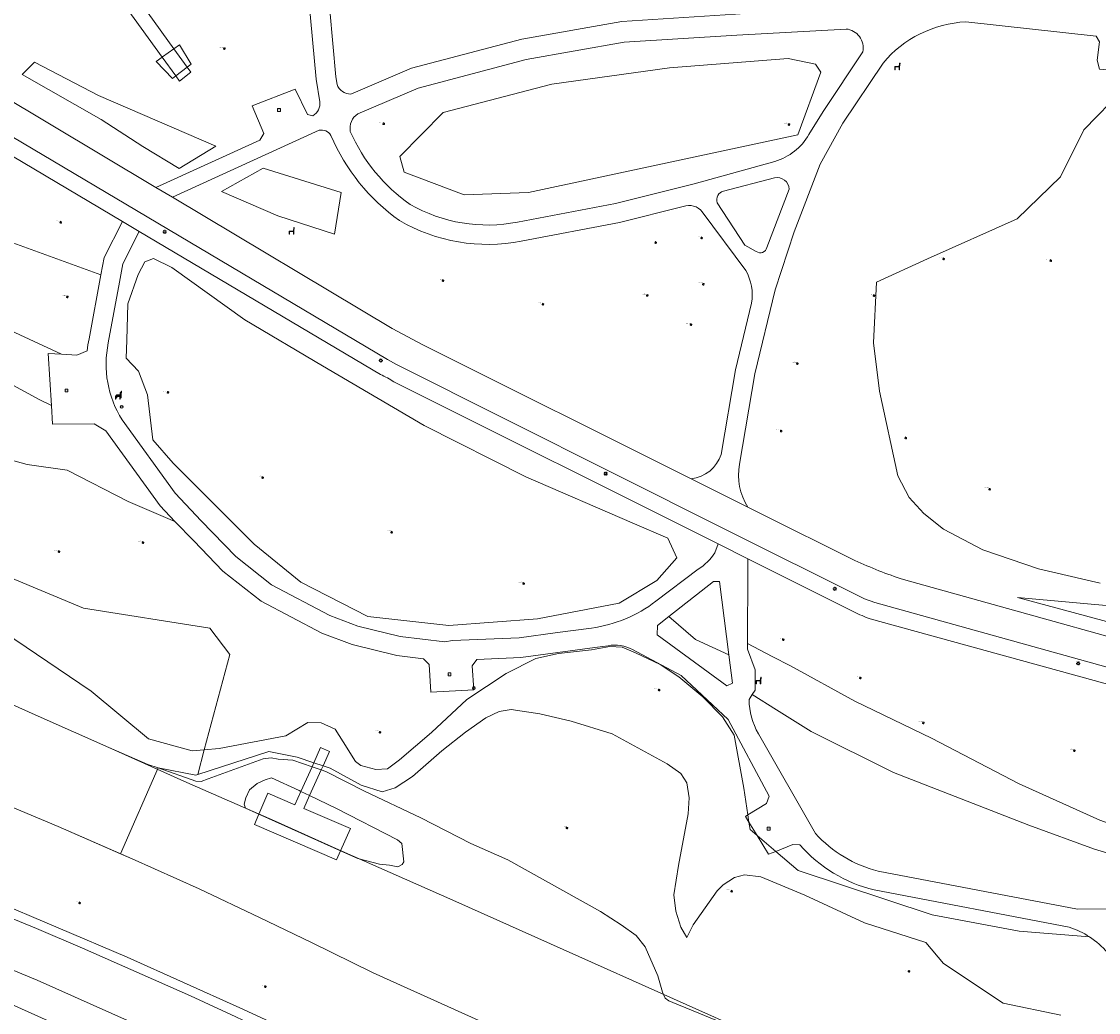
# Model space of a CAD drawing. Header units: metres. Extents: x 162098 to 162858, y 502351 to 503184.
# Tile 14 of 94: x 162186 to 162297, y 502653 to 502755. Entities that reach past the tile are written whole.
import ezdxf
from ezdxf.enums import TextEntityAlignment as Align

# ---------------------------------------------------------------- set-up
doc = ezdxf.new("R2010")
doc.units = ezdxf.units.M
for name, color, linetype, lineweight in [('B-PV-GK-BESCHOEIING-G', 252, 'GK-BESCHOEIING-SO', 13), ('B-PV-IE-MEUBILAIR-S', 252, 'Continuous', 13), ('B-PV-IE-MEUBILAIR_WEGMEUBILAIR-S', 252, 'Continuous', 13), ('B-PV-KW-KUNSTWERK_STEIGER-GV', 252, 'Continuous', 13), ('B-PV-OG-TERREIN_BEGROEID-GV', 7, 'Continuous', 13), ('B-PV-OG-WEG-GV', 252, 'Continuous', 13), ('B-PV-VH-GESLOTENVERHARDING_ASFALT-GV', 252, 'Continuous', 13), ('B-PV-VH-GESLOTENVERHARDING_KUNSTSTOF-GV', 252, 'Continuous', 13), ('B-PV-VH-HALFVERHARDING-GV', 252, 'Continuous', 13), ('B-PV-VH-OPENVERHARDING_TEGEL-GV', 252, 'Continuous', 13)]:
    doc.layers.add(name, color=color, linetype=linetype, lineweight=lineweight)
for name, color, linetype, lineweight, true_color in [('B-PV-GR-BEPLANTING_CULTUUR_BOSPLANTSOEN-GV', 7, 'Continuous', 13, 0x99cc00), ('B-PV-GR-BEPLANTING_CULTUUR_HEESTERS-GV', 7, 'Continuous', 13, 0x99cc00), ('B-PV-GR-BOOM-S', 7, 'Continuous', 13, 0x4c9900), ('B-PV-OG-WATER_GRACHT-GV', 7, 'Continuous', 13, 0x007299)]:
    doc.layers.add(name, color=color, linetype=linetype, lineweight=lineweight, true_color=true_color)
doc.styles.add('NLCS-ISO', font='NLCS-ISO.ttf')
doc.linetypes.add('GK-BESCHOEIING-SO', pattern='A,18,-3,[1,NLCS.SHX,S=0.6,R=0,X=0,Y=0],-3', length=24)

# ---------------------------------------------------------------- blocks, each defined once
blk = doc.blocks.new('SIE-MEUBILAIR_PAAL_LICHTMAST-SO')
for points in [[(-0.62, 0), (-1, 0)], [(-0.71, 0.71), (-0.44, 0.44)], [(0, 1), (0, 0.62)], [(0.44, 0.44), (0.71, 0.71)], [(1, 0), (0.62, 0)], [(-0.71, -0.71), (-0.44, -0.44)], [(0, -0.62), (0, -1)], [(0.44, -0.44), (0.71, -0.71)]]:
    blk.add_lwpolyline(points)
blk.add_circle((0, 0), 0.5)
blk = doc.blocks.new('SIE-MEUBILAIR_PAAL_AFSLUITPAAL-SO')
blk.add_circle((0, 0), 0.75)
at = {"style": 'NLCS-ISO'}
blk.add_text('af', height=0.75, dxfattribs=at).set_placement((0, 0.05), align=Align.MIDDLE_CENTER)
blk = doc.blocks.new('SIE-WEG_ZITBANK-SO')
at = {"color": 0, "linetype": 'ByBlock', "lineweight": 18}
blk.add_lwpolyline([(-0.91, -1.63), (-0.91, -0.2), (1.09, -0.2), (1.09, -1.63), (1.29, -1.63), (1.29, -0.21), (1.54, 1.78), (1.33, 1.78), (1.11, 0), (-1.11, 0), (-1.11, -1.63)], close=True, dxfattribs=at)
blk = doc.blocks.new('SIE-WEG_SPEELTOESTEL-SO')
at = {"flags": 128}
blk.add_lwpolyline([(-0.75, -0.75), (0.75, -0.75), (0.75, 0.75), (-0.75, 0.75)], close=True, dxfattribs=at)
at = {"style": 'NLCS-ISO'}
blk.add_text('SPT', height=0.45, dxfattribs=at).set_placement((0, 0), align=Align.MIDDLE_CENTER)
blk = doc.blocks.new('SGR-BOOM_GBKN-SO')
for centre, start, end in [((-0.25, -0.1), 67.1244, 157.1244), ((-0.1, 0.25), 157.1244, 247.1244), ((-0.1, 0.25), 337.1244, 157.1244), ((0.25, 0.1), 247.1244, 337.1244), ((-0.25, -0.1), 157.1244, 337.1244), ((0.1, -0.25), 157.1244, 337.1244), ((0.1, -0.25), 337.1244, 67.1244)]:
    blk.add_arc(centre, 0.188, start, end)
at = {"extrusion": (0, 0, -1)}
blk.add_arc((-0.25, 0.1), 0.188, 22.8756, 202.8756, dxfattribs=at)
at = {"style": 'NLCS-ISO'}
blk.add_attdef('SOORT', text='', height=0.35, dxfattribs=at).set_placement((0, 0.75), align=Align.MIDDLE_RIGHT)

msp = doc.modelspace()

# ---------------------------------------------------------------- linework, layer by layer
at = {"layer": 'B-PV-GK-BESCHOEIING-G'}
for points in [[(162299.111, 502626.131), (162295.366, 502632.188), (162291.351, 502637.679), (162276.659, 502644.449), (162264.504, 502649.833), (162231.022, 502664.792), (162218.969, 502670.119), (162212.345, 502673.101), (162203.347, 502677.06), (162195.291, 502680.64), (162188.039, 502683.891), (162180.712, 502687.141), (162174.292, 502689.776), (162172.888, 502690.302), (162165.262, 502693.158), (162159.184, 502695.396), (162148.963, 502699.029), (162139.549, 502702.082), (162130.401, 502704.801), (162124.864, 502706.204)], [(162296.766, 502621.606), (162287.52, 502628.35), (162239.647, 502649.749), (162222.516, 502657.462), (162216.154, 502660.584), (162210.81, 502663.155), (162204.612, 502666.104), (162197.7, 502669.184), (162190.071, 502672.519), (162180.007, 502676.728), (162175.874, 502678.399), (162167.696, 502681.576), (162157.21, 502685.545), (162146.839, 502689.164), (162142.019, 502690.752), (162136.71, 502692.448), (162133.723, 502693.379), (162128.365, 502694.949), (162125.532, 502695.695)]]:
    msp.add_lwpolyline(points, dxfattribs=at)
at = {"layer": 'B-PV-GR-BEPLANTING_CULTUUR_BOSPLANTSOEN-GV'}
for points in [[(162299.756, 502748.452), (162295.697, 502744.252), (162293.274, 502739.421), (162288.828, 502735.093), (162279.577, 502730.958), (162274.349, 502728.549), (162274.036, 502722.324), (162274.648, 502717.342), (162276.53, 502708.635), (162277.704, 502706.397), (162279.204, 502704.744), (162281.244, 502703.129), (162285.276, 502700.999), (162291.021, 502699.045), (162297.364, 502697.59)], [(162180.712, 502687.141), (162188.039, 502683.891), (162195.291, 502680.64), (162199.334, 502678.911), (162200.377, 502678.547), (162204.27, 502677.821), (162204.454, 502677.88), (162205.133, 502680.426), (162203.865, 502680.32), (162200.753, 502681.16), (162199.372, 502681.532), (162193.498, 502686.445), (162175.511, 502698.606)], [(162293.33, 502653.086), (162287.387, 502654.317), (162281.233, 502658.424), (162279.416, 502660.597), (162273.104, 502662.61), (162266.959, 502665.442), (162262.417, 502667.339), (162260.734, 502667.553), (162259.715, 502667.268), (162258.555, 502666.524), (162257.917, 502665.903), (162255.477, 502662.39), (162254.81, 502661.1), (162254.207, 502662.173), (162253.677, 502663.815), (162253.488, 502665.472), (162253.963, 502668.493), (162254.95, 502673.822), (162255.063, 502675.485), (162254.822, 502677.031), (162254.199, 502677.988), (162252.777, 502678.958), (162247.131, 502682.064), (162242.908, 502683.381), (162239.673, 502684.117), (162236.728, 502684.558), (162235.479, 502684.359), (162234.131, 502683.696), (162232.021, 502682.248), (162229.595, 502680.324), (162226.563, 502677.684), (162224.791, 502676.49), (162223.436, 502676.094), (162221.298, 502676.78), (162218.092, 502678.529), (162217.365, 502678.768), (162216.402, 502679.085), (162214.678, 502679.653), (162211.764, 502680.236), (162204.454, 502677.88), (162204.27, 502677.821), (162200.377, 502678.547), (162204.267, 502677.18), (162204.802, 502677.166), (162205.533, 502677.444), (162211.204, 502679.487), (162212.005, 502679.591), (162212.747, 502679.471), (162214.249, 502679.357), (162216.22, 502678.68), (162217.176, 502678.352), (162217.642, 502678.191), (162221.608, 502676.176), (162227.435, 502673.428), (162232.586, 502670.773), (162236.394, 502669.089), (162245.93, 502663.774), (162248.042, 502662.382), (162249.578, 502661.298), (162250.52, 502660.122), (162251.838, 502657.145), (162252.3, 502655.45), (162252.59, 502654.857), (162252.965, 502654.561), (162253.383, 502654.4), (162264.504, 502649.833)]]:
    msp.add_lwpolyline(points, dxfattribs=at)
for points in [[(162210.274, 502701.588), (162215.073, 502697.685), (162221.978, 502694.155), (162230.304, 502693.206), (162239.442, 502693.889), (162247.855, 502695.5), (162251.722, 502697.866), (162253.768, 502700.182), (162252.855, 502702.194), (162249.17, 502703.792), (162238.236, 502708.536), (162227.764, 502713.793), (162217.293, 502719.963), (162209.287, 502724.681), (162201.777, 502730.082), (162199.897, 502731.001), (162199.014, 502730.669), (162198.331, 502729.341), (162197.266, 502726.321), (162197.147, 502722.594), (162197.088, 502720.73), (162198.351, 502719.401), (162199.3, 502716.956), (162199.827, 502712.331), (162201.92, 502709.922)], [(162205.693, 502692.929), (162192.698, 502695.006), (162181.219, 502699.777), (162167.139, 502705.308), (162175.511, 502698.606), (162193.498, 502686.445), (162199.372, 502681.532), (162200.753, 502681.16), (162203.865, 502680.32), (162205.133, 502680.426), (162207.748, 502690.231)]]:
    msp.add_lwpolyline(points, close=True, dxfattribs=at)
at = {"layer": 'B-PV-GR-BEPLANTING_CULTUUR_HEESTERS-GV'}
for points in [[(162202.539, 502740.264), (162206.325, 502742.57), (162194.23, 502747.777), (162187.635, 502751.225), (162186.388, 502749.932), (162194.501, 502745.299), (162198.807, 502742.548)], [(162219.222, 502737.781), (162211.206, 502740.297), (162206.89, 502737.9), (162212.685, 502735.38), (162218.519, 502733.515)]]:
    msp.add_lwpolyline(points, close=True, dxfattribs=at)
at = {"layer": 'B-PV-KW-KUNSTWERK_STEIGER-GV'}
for points in [[(162218.031, 502680.232), (162217.108, 502680.662), (162216.402, 502679.085)], [(162217.365, 502678.768), (162218.031, 502680.232)], [(162216.22, 502678.68), (162215.081, 502676.138)], [(162215.974, 502675.709), (162217.176, 502678.352)], [(162216.402, 502679.085), (162216.22, 502678.68)], [(162217.176, 502678.352), (162217.365, 502678.768)], [(162215.081, 502676.138), (162214.466, 502674.761), (162211.667, 502675.968), (162210.758, 502673.799)], [(162219.157, 502670.034), (162220.17, 502672.302), (162215.368, 502674.372), (162215.974, 502675.709)], [(162210.758, 502673.799), (162210.303, 502672.714), (162218.734, 502669.086)], [(162218.734, 502669.086), (162219.157, 502670.034)]]:
    msp.add_lwpolyline(points, dxfattribs=at)
at = {"layer": 'B-PV-OG-TERREIN_BEGROEID-GV'}
for points in [[(162265.976, 502795.1), (162263.552, 502794.729), (162265.095, 502770.371), (162265.264, 502768.838), (162265.815, 502759.489), (162226.946, 502757), (162226.608, 502759.919), (162226.51, 502760.769), (162223.647, 502760.591), (162223.659, 502760.396), (162217.734, 502760.024), (162218.665, 502749.719), (162218.797, 502748.907)], [(162190.644, 502768.408), (162202.007, 502752.593), (162202.593, 502753.007), (162203.794, 502751.003), (162203.376, 502750.688), (162203.74, 502750.181), (162202.573, 502749.274), (162202.195, 502749.799), (162201.849, 502749.538), (162200.171, 502751.297), (162200.795, 502751.737), (162189.443, 502767.462)], [(162217.022, 502747.137), (162216.645, 502749.464), (162215.702, 502759.897)], [(162220.211, 502747.922), (162226.454, 502750.588), (162237.815, 502753.588), (162248.114, 502755.404), (162259.818, 502756.149), (162275.606, 502757.33)], [(162271.201, 502754.631), (162259.966, 502754.009), (162248.369, 502753.271), (162238.276, 502751.492), (162227.153, 502748.554), (162220.932, 502745.897)], [(162297.304, 502750.507), (162297.053, 502751.423), (162297.294, 502753.324), (162296.962, 502753.877), (162283.553, 502755.373)], [(162202.593, 502753.007), (162202.007, 502752.593)], [(162202.007, 502752.593), (162203.376, 502750.688)], [(162203.376, 502750.688), (162203.794, 502751.003), (162202.593, 502753.007)], [(162178.369, 502751.306), (162200.153, 502738.316), (162210.839, 502743.195), (162211.276, 502743.864), (162210.059, 502746.714), (162214.47, 502748.442), (162215.76, 502745.832), (162216.304, 502745.697)], [(162200.795, 502751.737), (162200.171, 502751.297), (162201.849, 502749.538), (162202.195, 502749.799)], [(162202.195, 502749.799), (162200.795, 502751.737)], [(162267.374, 502743.765), (162268.848, 502746.148), (162272.936, 502752.297)], [(162275.009, 502751.118), (162270.864, 502744.922), (162268.541, 502740.732), (162265.866, 502733.744), (162263.896, 502727.771), (162261.829, 502719.129), (162260.247, 502709.827)], [(162297.364, 502697.59), (162291.021, 502699.045), (162285.276, 502700.999), (162281.244, 502703.129), (162279.204, 502704.744), (162277.704, 502706.397), (162276.53, 502708.635), (162274.648, 502717.342), (162274.036, 502722.324), (162274.349, 502728.549), (162279.577, 502730.958), (162288.828, 502735.093), (162293.274, 502739.421), (162295.697, 502744.252), (162299.756, 502748.452)], [(162184.274, 502733.015), (162194.491, 502729.33), (162194.819, 502731.096), (162196.693, 502734.81), (162176.204, 502746.951)], [(162216.946, 502744.199), (162201.853, 502737.302)], [(162237.379, 502734.748), (162247.46, 502736.653), (162255.56, 502738.699), (162263.873, 502740.998)], [(162263.83, 502739.325), (162258.57, 502737.947)], [(162263.049, 502732.131), (162265.354, 502738.126)], [(162201.853, 502737.302), (162224.485, 502723.806), (162227.619, 502722.125), (162255.251, 502708.31)], [(162254.447, 502736.35), (162247.889, 502734.708), (162237.762, 502732.794)], [(162260.881, 502729.774), (162256.386, 502735.805)], [(162257.93, 502736.751), (162260.786, 502732.367), (162261.965, 502731.723)], [(162223.276, 502719.058), (162198.435, 502733.778), (162196.751, 502730.443), (162196.405, 502728.579), (162195.243, 502722.323)], [(162193.266, 502722.732), (162194.491, 502729.33), (162184.274, 502733.015)], [(162183.742, 502724.238), (162178.863, 502727.916), (162174.815, 502725.261), (162178.595, 502722.093), (162182.238, 502719.685), (162188.196, 502716.455)], [(162258.355, 502710.832), (162259.836, 502719.537), (162261.472, 502726.415)], [(162190.428, 502721.143), (162183.742, 502724.238)], [(162183.742, 502724.238), (162190.428, 502721.143), (162192.021, 502721.051), (162193.074, 502721.506)], [(162189.386, 502715.879), (162189.053, 502721.222), (162190.428, 502721.143)], [(162180.312, 502711.61), (162186.907, 502709.802), (162191.008, 502709.198), (162197.283, 502705.983), (162202.106, 502703.927), (162200.584, 502705.535), (162194.989, 502713.264), (162193.778, 502713.971), (162189.506, 502713.958), (162189.386, 502715.879), (162188.196, 502716.455), (162182.238, 502719.685)], [(162257.697, 502700.698), (162258.052, 502701.619), (162224.655, 502718.301)], [(162188.196, 502716.455), (162189.386, 502715.879)], [(162196.659, 502714.401), (162202.145, 502706.83), (162204.816, 502704.01), (162208.373, 502700.311), (162212.066, 502697.398), (162218.058, 502694.245), (162220.936, 502693.162), (162225.302, 502692.099), (162229.883, 502691.547), (162230.698, 502691.664), (162237.532, 502691.958), (162241.495, 502692.489), (162245.009, 502692.959)], [(162246.712, 502691.138), (162245.35, 502690.956), (162237.722, 502689.934), (162233.182, 502689.706), (162232.714, 502689.059), (162232.878, 502686.601), (162228.458, 502686.363), (162228.287, 502689.208), (162227.715, 502689.802), (162224.944, 502690.128), (162220.345, 502691.247), (162217.237, 502692.417), (162210.971, 502695.714), (162207.025, 502698.827), (162204.049, 502701.934), (162202.106, 502703.927), (162197.283, 502705.983), (162191.008, 502709.198), (162186.907, 502709.802), (162180.312, 502711.61)], [(162261.102, 502705.384), (162262.327, 502704.772), (162272.101, 502699.923)], [(162181.219, 502699.777), (162192.698, 502695.006), (162205.693, 502692.929), (162207.748, 502690.231), (162205.133, 502680.426), (162206.672, 502680.555), (162213.537, 502681.86), (162215.775, 502683.239), (162217.154, 502683.209), (162218.591, 502682.534), (162219.44, 502681.24), (162220.699, 502679.223), (162221.247, 502678.795), (162222.781, 502678.406), (162224.004, 502678.453), (162225.216, 502679.402), (162228.532, 502682.208), (162232.15, 502685.59), (162236.22, 502688.27), (162239.256, 502689.833), (162241.615, 502690.326), (162245.002, 502690.722), (162246.883, 502691.059), (162248.151, 502691), (162249.537, 502690.405), (162252.052, 502689.197), (162253.993, 502687.93), (162256.468, 502685.89), (162258.469, 502683.811), (162259.692, 502681.921), (162260.679, 502676.469), (162261.094, 502673.714), (162263, 502674.88), (162263.286, 502675.658), (162259.078, 502683.526), (162254.215, 502688.063), (162249.211, 502690.742)], [(162272.012, 502694.615), (162261.097, 502700.097), (162261.094, 502699), (162261.074, 502691.365), (162263.607, 502690.042), (162265.501, 502689.053), (162272.101, 502685.419), (162279.992, 502681.615), (162289.014, 502676.901), (162297.324, 502673.161), (162304.981, 502670.42), (162305.979, 502670.299), (162308.034, 502670.737), (162308.375, 502670.484), (162309.308, 502667.122), (162309.941, 502666.718)], [(162251.622, 502695.711), (162255.994, 502699.022)], [(162258.169, 502697.759), (162257.554, 502697.752), (162252.971, 502694.152)], [(162259.136, 502690.201), (162258.169, 502697.759)], [(162277.112, 502697.942), (162312.558, 502688.063)], [(162309.487, 502690.552), (162288.844, 502696.096), (162305.186, 502694.613)], [(162239.647, 502649.749), (162222.516, 502657.462), (162216.154, 502660.584), (162210.81, 502663.155), (162204.612, 502666.104), (162197.7, 502669.184), (162196.512, 502669.704), (162190.071, 502672.519), (162180.007, 502676.728), (162175.874, 502678.399), (162167.696, 502681.576), (162157.21, 502685.545), (162146.839, 502689.164), (162142.019, 502690.752), (162136.71, 502692.448), (162133.723, 502693.379), (162128.365, 502694.949), (162125.532, 502695.695)], [(162252.971, 502694.152), (162251.778, 502693.215), (162251.741, 502692.271), (162258.941, 502687.007), (162259.508, 502687.294)], [(162252.971, 502694.152), (162255.712, 502691.789), (162259.136, 502690.201)], [(162259.136, 502690.201), (162255.712, 502691.789), (162252.971, 502694.152)], [(162310.948, 502683.648), (162273.703, 502693.887)], [(162296.267, 502661.157), (162289.01, 502661.764), (162280.073, 502663.416), (162266.259, 502667.984), (162263.959, 502669.958), (162263.229, 502669.669), (162262.047, 502671.601), (162261.318, 502672.227), (162261.205, 502672.976), (162260.847, 502673.563), (162261.094, 502673.714), (162260.679, 502676.469), (162259.692, 502681.921), (162258.469, 502683.811), (162256.468, 502685.89), (162253.993, 502687.93), (162252.052, 502689.197), (162249.537, 502690.405), (162248.151, 502691), (162246.883, 502691.059), (162245.002, 502690.722), (162241.615, 502690.326), (162239.256, 502689.833), (162236.22, 502688.27), (162232.15, 502685.59), (162228.532, 502682.208), (162225.216, 502679.402), (162224.004, 502678.453), (162222.781, 502678.406), (162221.247, 502678.795), (162220.699, 502679.223), (162219.44, 502681.24), (162218.591, 502682.534), (162217.154, 502683.209), (162215.775, 502683.239), (162213.537, 502681.86), (162206.672, 502680.555), (162205.133, 502680.426), (162204.454, 502677.88)], [(162259.508, 502687.294), (162259.136, 502690.201)], [(162274.508, 502667.925), (162295.016, 502664.009), (162299.152, 502664.057), (162303.146, 502665.143), (162304.749, 502665.605), (162305.067, 502666.287), (162304.662, 502668.273), (162303.016, 502668.326), (162296.777, 502670.193), (162290.02, 502672.662), (162276.087, 502678.075), (162267.607, 502682.294), (162264.048, 502684.529), (162261.547, 502686.1), (162261.217, 502685.59)], [(162126.241, 502684.54), (162133.582, 502682.498), (162144.282, 502679.214), (162155.893, 502675.262), (162169.06, 502670.415), (162182.956, 502665.107), (162197.185, 502659.07), (162208.773, 502653.849), (162224.722, 502646.524)], [(162204.454, 502677.88), (162211.764, 502680.236), (162214.678, 502679.653), (162216.402, 502679.085), (162217.365, 502678.768), (162218.092, 502678.529), (162221.298, 502676.78), (162223.436, 502676.094), (162224.791, 502676.49), (162226.563, 502677.684), (162229.595, 502680.324), (162232.021, 502682.248), (162234.131, 502683.696), (162235.479, 502684.359), (162236.728, 502684.558), (162239.673, 502684.117), (162242.908, 502683.381), (162247.131, 502682.064), (162252.777, 502678.958), (162254.199, 502677.988), (162254.822, 502677.031), (162255.063, 502675.485), (162254.95, 502673.822), (162253.963, 502668.493), (162253.488, 502665.472), (162253.677, 502663.815), (162254.207, 502662.173), (162254.81, 502661.1), (162255.477, 502662.39), (162257.917, 502665.903), (162258.555, 502666.524), (162259.715, 502667.268), (162260.734, 502667.553), (162262.417, 502667.339), (162266.959, 502665.442), (162273.104, 502662.61), (162279.416, 502660.597), (162281.233, 502658.424), (162287.387, 502654.317), (162293.33, 502653.086)], [(162262.179, 502682.078), (162268.053, 502671.809)], [(162214.883, 502676.233), (162212.049, 502677.536), (162211.403, 502677.334), (162210.588, 502676.934)], [(162209.783, 502676.3), (162209.393, 502675.482), (162209.222, 502674.813), (162209.382, 502674.427), (162210.758, 502673.799)], [(162210.588, 502676.934), (162209.783, 502676.3)], [(162215.081, 502676.138), (162214.883, 502676.233)], [(162215.083, 502676.141), (162215.081, 502676.138)], [(162215.974, 502675.709), (162215.083, 502676.141)], [(162225.485, 502670.761), (162225.013, 502671.154), (162218.734, 502674.382), (162215.974, 502675.709)], [(162210.758, 502673.799), (162219.157, 502670.034)], [(162261.094, 502673.714), (162260.847, 502673.563), (162261.205, 502672.976)], [(162261.205, 502672.976), (162261.094, 502673.714)], [(162262.047, 502671.601), (162261.205, 502672.976)], [(162261.205, 502672.976), (162261.318, 502672.227)], [(162261.318, 502672.227), (162262.047, 502671.601)], [(162262.047, 502671.601), (162263.229, 502669.669), (162263.959, 502669.958)], [(162263.959, 502669.958), (162262.047, 502671.601)], [(162223.166, 502668.628), (162224.214, 502668.525), (162225.07, 502668.383), (162225.51, 502668.625), (162225.678, 502668.895), (162225.485, 502670.761)], [(162266.459, 502670.621), (162265.714, 502670.654), (162263.959, 502669.958), (162266.259, 502667.984), (162280.073, 502663.416), (162289.01, 502661.764), (162296.267, 502661.157)], [(162219.157, 502670.034), (162220.94, 502669.231), (162223.166, 502668.628)], [(162294.183, 502662.152), (162274.091, 502665.989)]]:
    msp.add_lwpolyline(points, dxfattribs=at)
for points in [[(162272.936, 502752.297, 0.4485252), (162271.201, 502754.631)], [(162283.553, 502755.373, 0.2077496), (162275.009, 502751.118)], [(162218.797, 502748.907, 0.3147136), (162220.211, 502747.922)], [(162216.304, 502745.697, 0.3112837), (162217.022, 502747.137)], [(162220.932, 502745.897, 0.3034516), (162220.164, 502744.078)], [(162218.175, 502743.673, 0.3320891), (162216.946, 502744.199)], [(162225.216, 502734.909, -0.1381278), (162218.175, 502743.673)], [(162220.164, 502744.078, 0.1381077), (162226.329, 502736.566)], [(162263.873, 502740.998, 0.1972153), (162267.374, 502743.765)], [(162265.354, 502738.126, 0.4586821), (162263.83, 502739.325)], [(162258.57, 502737.947, 0.4294008), (162257.93, 502736.751)], [(162226.329, 502736.566, 0.1800991), (162237.379, 502734.748)], [(162256.386, 502735.805, 0.3398354), (162254.447, 502736.35)], [(162237.762, 502732.794, -0.1822952), (162225.216, 502734.909)], [(162261.965, 502731.723, 0.5458765), (162263.049, 502732.131)], [(162261.472, 502726.415, 0.1730076), (162260.881, 502729.774)], [(162193.074, 502721.506, -0.0243828), (162193.266, 502722.732)], [(162195.243, 502722.323, 0.1926115), (162196.659, 502714.401)], [(162224.655, 502718.301, 0.0355641), (162223.276, 502719.058)], [(162255.251, 502708.31, 0.2900667), (162258.355, 502710.832)], [(162260.247, 502709.827, 0.1920229), (162261.102, 502705.384)], [(162255.994, 502699.022, 0.1009181), (162257.697, 502700.698)], [(162272.101, 502699.923, 0.0289143), (162277.112, 502697.942)], [(162245.009, 502692.959, 0.1312449), (162251.622, 502695.711)], [(162273.703, 502693.887, -0.0246051), (162272.012, 502694.615)], [(162249.211, 502690.742, 0.1688755), (162246.712, 502691.138)], [(162261.217, 502685.59, 0.1275108), (162262.179, 502682.078)], [(162268.053, 502671.809, 0.1480866), (162274.508, 502667.925)], [(162274.091, 502665.989, -0.1524894), (162266.459, 502670.621)], [(162296.267, 502661.157, 0.0677852), (162294.183, 502662.152)], [(162299.417, 502657.451, 0.1441059), (162296.267, 502661.157)]]:
    msp.add_lwpolyline(points, format="xyb", dxfattribs=at)
for points in [[(162229.71, 502746.019), (162225.262, 502741.49), (162225.703, 502739.897), (162231.903, 502737.558), (162238.525, 502737.797), (162252.78, 502740.86), (162266.226, 502743.75), (162268.605, 502750.185), (162268.048, 502751.01), (162265.237, 502751.588), (162253.043, 502750.644), (162240.927, 502748.968)], [(162229.71, 502746.019), (162240.927, 502748.968), (162253.043, 502750.644), (162265.237, 502751.588), (162268.048, 502751.01), (162268.605, 502750.185), (162266.226, 502743.75), (162252.78, 502740.86), (162238.525, 502737.797), (162231.903, 502737.558), (162225.703, 502739.897), (162225.262, 502741.49)], [(162187.635, 502751.225), (162194.23, 502747.777), (162206.325, 502742.57), (162202.539, 502740.264), (162198.807, 502742.548), (162194.501, 502745.299), (162186.388, 502749.932)], [(162219.222, 502737.781), (162218.519, 502733.515), (162212.685, 502735.38), (162206.89, 502737.9), (162211.206, 502740.297)], [(162201.92, 502709.922), (162199.827, 502712.331), (162199.3, 502716.956), (162198.351, 502719.401), (162197.088, 502720.73), (162197.147, 502722.594), (162197.266, 502726.321), (162198.331, 502729.341), (162199.014, 502730.669), (162199.897, 502731.001), (162201.777, 502730.082), (162209.287, 502724.681), (162217.293, 502719.963), (162227.764, 502713.793), (162238.236, 502708.536), (162249.17, 502703.792), (162252.855, 502702.194), (162253.768, 502700.182), (162251.722, 502697.866), (162247.855, 502695.5), (162239.442, 502693.889), (162230.304, 502693.206), (162221.978, 502694.155), (162215.073, 502697.685), (162210.274, 502701.588)], [(162288.844, 502696.096), (162309.487, 502690.552), (162307.37, 502694.2), (162305.186, 502694.613)], [(162267.607, 502682.294), (162276.087, 502678.075), (162290.02, 502672.662), (162296.777, 502670.193), (162303.016, 502668.326), (162304.662, 502668.273), (162304.32, 502669.945), (162305.979, 502670.299), (162304.981, 502670.42), (162297.324, 502673.161), (162289.014, 502676.901), (162279.992, 502681.615), (162272.101, 502685.419), (162265.501, 502689.053), (162263.607, 502690.042), (162261.074, 502691.365), (162261.072, 502690.775), (162261.844, 502688.667), (162261.854, 502686.575), (162261.547, 502686.1), (162264.048, 502684.529)]]:
    msp.add_lwpolyline(points, close=True, dxfattribs=at)
at = {"layer": 'B-PV-OG-WATER_GRACHT-GV'}
for points in [[(162195.291, 502680.64), (162188.039, 502683.891), (162180.712, 502687.141)], [(162167.696, 502681.576), (162175.874, 502678.399), (162180.007, 502676.728), (162190.071, 502672.519), (162196.512, 502669.704)], [(162200.377, 502678.547), (162199.334, 502678.911), (162195.291, 502680.64)], [(162264.504, 502649.833), (162253.383, 502654.4), (162252.965, 502654.561), (162252.59, 502654.857), (162252.3, 502655.45), (162251.838, 502657.145), (162250.52, 502660.122), (162249.578, 502661.298), (162248.042, 502662.382), (162245.93, 502663.774), (162236.394, 502669.089), (162232.586, 502670.773), (162227.435, 502673.428), (162221.608, 502676.176), (162217.642, 502678.191), (162217.176, 502678.352), (162216.22, 502678.68), (162214.249, 502679.357), (162212.747, 502679.471), (162212.005, 502679.591), (162211.204, 502679.487), (162205.533, 502677.444), (162204.802, 502677.166), (162204.267, 502677.18), (162200.377, 502678.547), (162196.512, 502669.704), (162197.7, 502669.184), (162204.612, 502666.104), (162210.81, 502663.155), (162216.154, 502660.584), (162222.516, 502657.462), (162239.647, 502649.749)], [(162196.512, 502669.704), (162200.377, 502678.547)]]:
    msp.add_lwpolyline(points, dxfattribs=at)
msp.add_lwpolyline([(162209.382, 502674.427), (162209.222, 502674.813), (162209.393, 502675.482), (162209.783, 502676.3), (162210.588, 502676.934), (162211.403, 502677.334), (162212.049, 502677.536), (162214.883, 502676.233), (162215.081, 502676.138), (162215.083, 502676.141), (162215.974, 502675.709), (162218.734, 502674.382), (162225.013, 502671.154), (162225.485, 502670.761), (162225.678, 502668.895), (162225.51, 502668.625), (162225.07, 502668.383), (162224.214, 502668.525), (162223.166, 502668.628), (162220.94, 502669.231), (162219.157, 502670.034), (162210.758, 502673.799)], close=True, dxfattribs=at)
at = {"layer": 'B-PV-OG-WEG-GV'}
for points in [[(162224.722, 502646.524), (162208.773, 502653.849), (162197.185, 502659.07), (162182.956, 502665.107), (162169.06, 502670.415), (162155.893, 502675.262), (162144.282, 502679.214), (162133.582, 502682.498), (162126.241, 502684.54)], [(162126.306, 502683.524), (162126.357, 502683.51), (162130.598, 502682.316), (162134.751, 502681.121), (162138.93, 502679.851), (162143.963, 502678.266), (162152.914, 502675.257), (162159.77, 502672.828), (162164.466, 502671.126), (162168.699, 502669.482), (162173.32, 502667.766), (162178.947, 502665.636), (162182.565, 502664.186), (162187.867, 502662.015), (162192.591, 502660.013), (162203.726, 502655.077), (162208.39, 502652.924)]]:
    msp.add_lwpolyline(points, dxfattribs=at)
at = {"layer": 'B-PV-VH-GESLOTENVERHARDING_ASFALT-GV'}
for points in [[(162227.619, 502722.125), (162224.485, 502723.806), (162201.853, 502737.302), (162200.153, 502738.316), (162178.369, 502751.306)], [(162176.675, 502748.68), (162223.99, 502720.596), (162224.932, 502720.084), (162258.712, 502703.146), (162273.091, 502695.961), (162274.173, 502695.576), (162311.517, 502685.201)], [(162272.101, 502699.923), (162262.327, 502704.772), (162261.102, 502705.384), (162255.251, 502708.31), (162227.619, 502722.125)], [(162312.558, 502688.063), (162277.112, 502697.942)], [(162306.908, 502608.37), (162252.784, 502632.885), (162243.227, 502637.157), (162214.852, 502649.84), (162208.39, 502652.924), (162203.726, 502655.077), (162192.591, 502660.013), (162187.867, 502662.015), (162182.565, 502664.186), (162178.947, 502665.636), (162173.32, 502667.766), (162168.699, 502669.482), (162164.466, 502671.126), (162159.77, 502672.828), (162152.914, 502675.257), (162143.963, 502678.266), (162138.93, 502679.851), (162134.751, 502681.121), (162130.598, 502682.316), (162126.357, 502683.51), (162126.306, 502683.524)], [(162126.599, 502678.909), (162130.767, 502677.743), (162144.558, 502673.28), (162153.684, 502670.126), (162159.657, 502667.912), (162168.85, 502664.489), (162176.366, 502661.469), (162187.909, 502656.705), (162195.626, 502653.282), (162230.79, 502637.58), (162270.517, 502619.528), (162283.67, 502613.824), (162291.253, 502610.267), (162319.236, 502597.45)], [(162319.236, 502597.45), (162291.253, 502610.267), (162283.67, 502613.824), (162270.517, 502619.528), (162230.79, 502637.58), (162195.626, 502653.282), (162187.909, 502656.705), (162176.366, 502661.469), (162168.85, 502664.489), (162159.657, 502667.912), (162153.684, 502670.126), (162144.558, 502673.28), (162130.767, 502677.743), (162126.599, 502678.909)], [(162126.867, 502674.688), (162130.563, 502673.661), (162139.447, 502671.102), (162145.408, 502669.226), (162146.188, 502668.962), (162146.782, 502668.76), (162149.474, 502667.846), (162151.736, 502667.078), (162157.386, 502665.074), (162160.876, 502663.796), (162161.419, 502663.616), (162168.33, 502661.067), (162183.899, 502654.826), (162246.845, 502626.541), (162272.547, 502614.998), (162280.199, 502611.297), (162303.437, 502600.755)], [(162246.845, 502626.541), (162183.899, 502654.826)]]:
    msp.add_lwpolyline(points, dxfattribs=at)
msp.add_lwpolyline([(162277.112, 502697.942, -0.0289143), (162272.101, 502699.923)], format="xyb", dxfattribs=at)
at = {"layer": 'B-PV-VH-GESLOTENVERHARDING_KUNSTSTOF-GV'}
for points in [[(162202.007, 502752.593), (162190.644, 502768.408), (162189.844, 502769.607)], [(162188.189, 502768.972), (162189.443, 502767.462), (162200.795, 502751.737)], [(162202.007, 502752.593), (162200.816, 502751.752)], [(162200.816, 502751.752), (162202.007, 502752.593)], [(162203.376, 502750.688), (162202.007, 502752.593)], [(162200.816, 502751.752), (162200.795, 502751.737)], [(162200.795, 502751.737), (162200.816, 502751.752)], [(162200.795, 502751.737), (162202.195, 502749.799)], [(162202.195, 502749.799), (162203.376, 502750.688)], [(162203.376, 502750.688), (162202.195, 502749.799)], [(162202.195, 502749.799), (162202.573, 502749.274), (162203.74, 502750.181), (162203.376, 502750.688)]]:
    msp.add_lwpolyline(points, dxfattribs=at)
at = {"layer": 'B-PV-VH-HALFVERHARDING-GV'}
for points in [[(162218.797, 502748.907), (162218.665, 502749.719), (162217.734, 502760.024), (162215.702, 502759.897), (162216.645, 502749.464), (162217.022, 502747.137)], [(162275.606, 502757.33), (162259.818, 502756.149), (162248.114, 502755.404), (162237.815, 502753.588), (162226.454, 502750.588), (162220.211, 502747.922)], [(162220.932, 502745.897), (162227.153, 502748.554), (162238.276, 502751.492), (162248.369, 502753.271), (162259.966, 502754.009), (162271.201, 502754.631)], [(162283.553, 502755.373), (162296.962, 502753.877), (162297.294, 502753.324), (162297.053, 502751.423), (162297.304, 502750.507), (162300.976, 502750.145), (162301.561, 502750.434), (162301.71, 502750.507), (162301.709, 502750.597), (162301.69, 502752.68), (162302.344, 502753.455), (162309.932, 502753.005), (162319.188, 502753.466)], [(162272.936, 502752.297), (162268.848, 502746.148), (162267.374, 502743.765)], [(162260.247, 502709.827), (162261.829, 502719.129), (162263.896, 502727.771), (162265.866, 502733.744), (162268.541, 502740.732), (162270.864, 502744.922), (162275.009, 502751.118)], [(162216.304, 502745.697), (162215.76, 502745.832), (162214.47, 502748.442), (162210.059, 502746.714), (162211.276, 502743.864), (162210.839, 502743.195), (162200.153, 502738.316)], [(162200.153, 502738.316), (162201.853, 502737.302), (162216.946, 502744.199)], [(162263.873, 502740.998), (162255.56, 502738.699), (162247.46, 502736.653), (162237.379, 502734.748)], [(162258.57, 502737.947), (162263.83, 502739.325)], [(162265.354, 502738.126), (162263.049, 502732.131)], [(162237.762, 502732.794), (162247.889, 502734.708), (162254.447, 502736.35)], [(162256.386, 502735.805), (162260.881, 502729.774)], [(162261.965, 502731.723), (162260.786, 502732.367), (162257.93, 502736.751)], [(162195.243, 502722.323), (162196.405, 502728.579), (162196.751, 502730.443), (162198.435, 502733.778), (162196.693, 502734.81), (162194.819, 502731.096), (162194.491, 502729.33), (162193.266, 502722.732)], [(162261.472, 502726.415), (162259.836, 502719.537), (162258.355, 502710.832)], [(162193.074, 502721.506), (162192.021, 502721.051), (162190.428, 502721.143), (162189.053, 502721.222), (162189.386, 502715.879), (162189.506, 502713.958), (162193.778, 502713.971), (162194.989, 502713.264), (162200.584, 502705.535), (162202.106, 502703.927), (162204.049, 502701.934), (162207.025, 502698.827), (162210.971, 502695.714), (162217.237, 502692.417), (162220.345, 502691.247), (162224.944, 502690.128), (162227.715, 502689.802), (162228.287, 502689.208), (162228.458, 502686.363), (162232.878, 502686.601), (162232.714, 502689.059), (162233.182, 502689.706), (162237.722, 502689.934), (162245.35, 502690.956), (162246.712, 502691.138)], [(162245.009, 502692.959), (162241.495, 502692.489), (162237.532, 502691.958), (162230.698, 502691.664), (162229.883, 502691.547), (162225.302, 502692.099), (162220.936, 502693.162), (162218.058, 502694.245), (162212.066, 502697.398), (162208.373, 502700.311), (162204.816, 502704.01), (162202.145, 502706.83), (162196.659, 502714.401)], [(162255.251, 502708.31), (162261.102, 502705.384)], [(162261.217, 502685.59), (162261.547, 502686.1), (162261.854, 502686.575), (162261.844, 502688.667), (162261.072, 502690.775), (162261.074, 502691.365), (162261.094, 502699), (162261.097, 502700.097), (162258.052, 502701.619), (162257.697, 502700.698)], [(162255.994, 502699.022), (162251.622, 502695.711)], [(162249.211, 502690.742), (162254.215, 502688.063), (162259.078, 502683.526), (162263.286, 502675.658), (162263, 502674.88), (162261.094, 502673.714), (162261.205, 502672.976), (162262.047, 502671.601), (162263.959, 502669.958), (162265.714, 502670.654), (162266.459, 502670.621)], [(162268.053, 502671.809), (162262.179, 502682.078)], [(162309.941, 502666.718), (162309.308, 502667.122), (162308.375, 502670.484), (162308.034, 502670.737), (162305.979, 502670.299), (162304.32, 502669.945), (162304.662, 502668.273), (162305.067, 502666.287), (162304.749, 502665.605), (162303.146, 502665.143), (162299.152, 502664.057), (162295.016, 502664.009), (162274.508, 502667.925)], [(162274.091, 502665.989), (162294.183, 502662.152)]]:
    msp.add_lwpolyline(points, dxfattribs=at)
for points in [[(162271.201, 502754.631, -0.4485252), (162272.936, 502752.297)], [(162275.009, 502751.118, -0.2077496), (162283.553, 502755.373)], [(162220.211, 502747.922, -0.3147136), (162218.797, 502748.907)], [(162217.022, 502747.137, -0.3112837), (162216.304, 502745.697)], [(162220.164, 502744.078, -0.3034516), (162220.932, 502745.897)], [(162216.946, 502744.199, -0.3320891), (162218.175, 502743.673)], [(162218.175, 502743.673, 0.1381278), (162225.216, 502734.909)], [(162226.329, 502736.566, -0.1381077), (162220.164, 502744.078)], [(162267.374, 502743.765, -0.1972153), (162263.873, 502740.998)], [(162263.83, 502739.325, -0.4586821), (162265.354, 502738.126)], [(162257.93, 502736.751, -0.4294008), (162258.57, 502737.947)], [(162237.379, 502734.748, -0.1800991), (162226.329, 502736.566)], [(162254.447, 502736.35, -0.3398354), (162256.386, 502735.805)], [(162225.216, 502734.909, 0.1822952), (162237.762, 502732.794)], [(162263.049, 502732.131, -0.5458765), (162261.965, 502731.723)], [(162260.881, 502729.774, -0.1730076), (162261.472, 502726.415)], [(162193.266, 502722.732, 0.0243828), (162193.074, 502721.506)], [(162196.659, 502714.401, -0.1926115), (162195.243, 502722.323)], [(162258.355, 502710.832, -0.2900667), (162255.251, 502708.31)], [(162261.102, 502705.384, -0.1920229), (162260.247, 502709.827)], [(162257.697, 502700.698, -0.1009181), (162255.994, 502699.022)], [(162251.622, 502695.711, -0.1312449), (162245.009, 502692.959)], [(162246.712, 502691.138, -0.1688755), (162249.211, 502690.742)], [(162262.179, 502682.078, -0.1275108), (162261.217, 502685.59)], [(162274.508, 502667.925, -0.1480866), (162268.053, 502671.809)], [(162266.459, 502670.621, 0.1524894), (162274.091, 502665.989)], [(162294.183, 502662.152, -0.0677852), (162296.267, 502661.157)], [(162296.267, 502661.157, -0.1441059), (162299.417, 502657.451)]]:
    msp.add_lwpolyline(points, format="xyb", dxfattribs=at)
msp.add_lwpolyline([(162258.169, 502697.759), (162259.136, 502690.201), (162259.508, 502687.294), (162258.941, 502687.007), (162251.741, 502692.271), (162251.778, 502693.215), (162252.971, 502694.152), (162257.554, 502697.752)], close=True, dxfattribs=at)
at = {"layer": 'B-PV-VH-OPENVERHARDING_TEGEL-GV'}
for points in [[(162258.712, 502703.146), (162224.932, 502720.084), (162223.99, 502720.596), (162176.675, 502748.68)], [(162176.204, 502746.951), (162196.693, 502734.81), (162198.435, 502733.778), (162223.276, 502719.058)], [(162224.655, 502718.301), (162258.052, 502701.619), (162261.097, 502700.097), (162272.012, 502694.615)], [(162311.517, 502685.201), (162274.173, 502695.576), (162273.091, 502695.961), (162258.712, 502703.146)], [(162273.703, 502693.887), (162310.948, 502683.648)]]:
    msp.add_lwpolyline(points, dxfattribs=at)
for points in [[(162223.276, 502719.058, -0.0355641), (162224.655, 502718.301)], [(162272.012, 502694.615, 0.0246051), (162273.703, 502693.887)]]:
    msp.add_lwpolyline(points, format="xyb", dxfattribs=at)

# ---------------------------------------------------------------- block references
at = {"layer": 'B-PV-GR-BOOM-S', "xscale": 0.2, "yscale": 0.2, "zscale": 0.2}
for p in [(162207.193, 502752.621), (162223.613, 502744.869), (162265.326, 502744.797), (162190.357, 502734.727), (162251.612, 502732.624), (162256.327, 502733.112), (162281.262, 502730.95), (162292.286, 502730.784), (162229.697, 502728.711), (162256.519, 502728.358), (162191.019, 502727.054), (162250.735, 502727.194), (162274.075, 502727.167), (162240, 502726.283), (162255.244, 502724.202), (162266.186, 502720.188), (162201.392, 502717.208), (162264.523, 502713.228), (162277.356, 502712.513), (162211.143, 502708.443), (162285.989, 502707.246), (162224.409, 502702.815), (162198.831, 502701.752), (162190.165, 502700.82), (162238.007, 502697.536), (162264.731, 502691.756), (162272.676, 502687.806), (162251.96, 502686.582), (162279.173, 502683.194), (162223.219, 502682.225), (162294.713, 502680.336), (162242.458, 502672.374), (162259.422, 502665.852), (162192.299, 502664.642), (162277.69, 502657.601), (162211.415, 502656.025)]:
    msp.add_blockref('SGR-BOOM_GBKN-SO', p, dxfattribs=at).add_auto_attribs({'SOORT': '****%%c***m'})
at = {"layer": 'B-PV-IE-MEUBILAIR-S', "xscale": 0.2, "yscale": 0.2, "zscale": 0.2}
for name, p in [('SIE-MEUBILAIR_PAAL_LICHTMAST-SO', (162201.054, 502733.751)), ('SIE-MEUBILAIR_PAAL_LICHTMAST-SO', (162223.302, 502720.505)), ('SIE-MEUBILAIR_PAAL_AFSLUITPAAL-SO', (162196.629, 502715.735)), ('SIE-MEUBILAIR_PAAL_LICHTMAST-SO', (162246.456, 502708.847)), ('SIE-MEUBILAIR_PAAL_LICHTMAST-SO', (162270.052, 502697)), ('SIE-MEUBILAIR_PAAL_LICHTMAST-SO', (162295.098, 502689.321)), ('SIE-MEUBILAIR_PAAL_AFSLUITPAAL-SO', (162232.882, 502686.775))]:
    msp.add_blockref(name, p, dxfattribs=at)
at = {"layer": 'B-PV-IE-MEUBILAIR_WEGMEUBILAIR-S', "xscale": 0.2, "yscale": 0.2, "zscale": 0.2}
for name, p in [('SIE-WEG_ZITBANK-SO', (162276.452, 502750.766)), ('SIE-WEG_SPEELTOESTEL-SO', (162212.83, 502746.298)), ('SIE-WEG_ZITBANK-SO', (162214.089, 502733.823)), ('SIE-WEG_SPEELTOESTEL-SO', (162190.942, 502717.409)), ('SIE-WEG_ZITBANK-SO', (162196.212, 502716.848)), ('SIE-WEG_ZITBANK-SO', (162196.312, 502716.971)), ('SIE-WEG_SPEELTOESTEL-SO', (162230.373, 502688.179)), ('SIE-WEG_ZITBANK-SO', (162262.155, 502687.549)), ('SIE-WEG_SPEELTOESTEL-SO', (162263.242, 502672.295))]:
    msp.add_blockref(name, p, dxfattribs=at)

doc.saveas('drawing.dxf')
